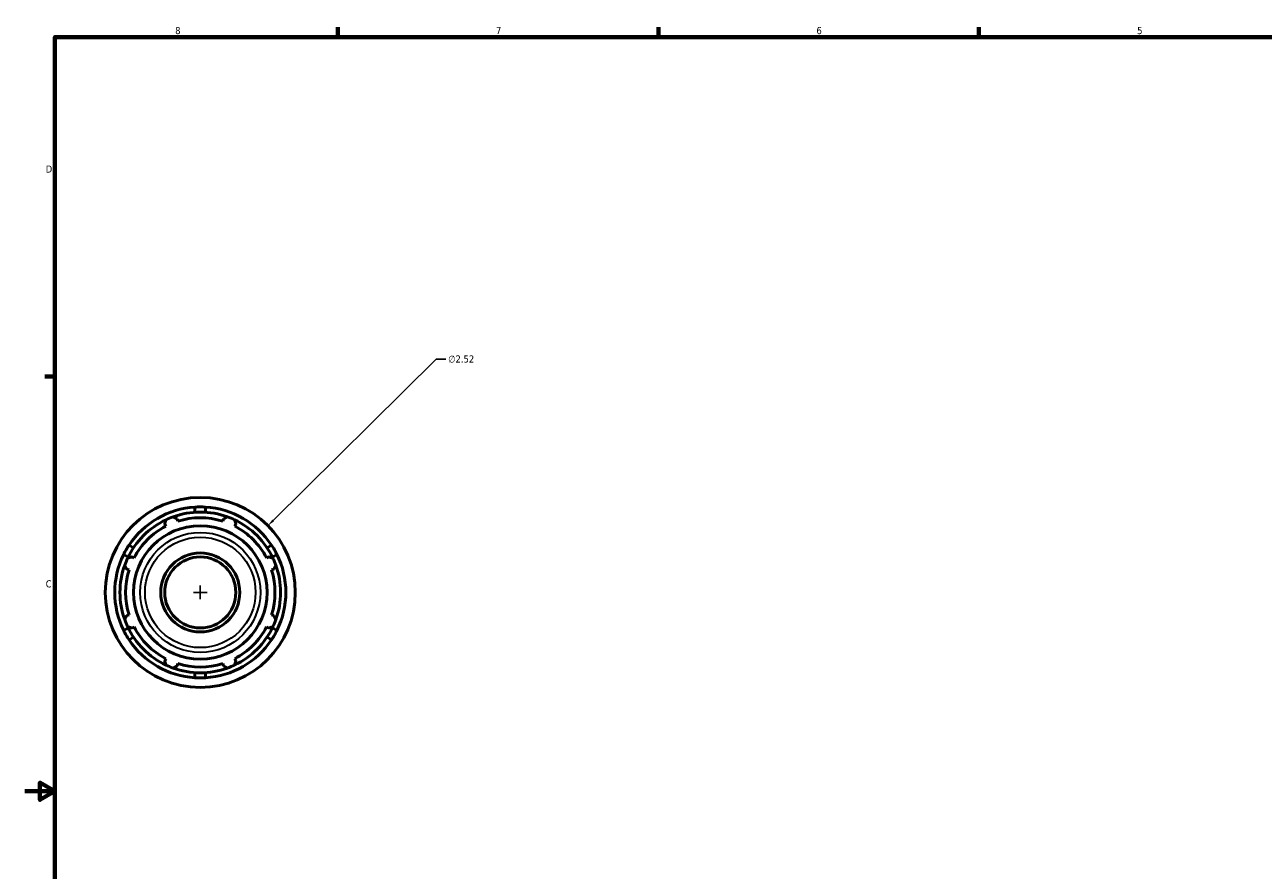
# Model space of a CAD drawing. Header units: inches. Extents: x -2.3 to 51.6, y -14.1 to 33.2.
# Tile 2 of 8: x 0.1 to 16.5, y 10 to 21.2. Entities that reach past the tile are written whole.
import ezdxf

# ---------------------------------------------------------------- set-up
doc = ezdxf.new("R2010")
doc.units = ezdxf.units.IN
doc.header["$MEASUREMENT"] = 0
for name, color, linetype, lineweight in [('Border (ANSI)', 7, 'Continuous', 70), ('Dimension (ANSI)', 7, 'Continuous', 25), ('Visible (ANSI)', 7, 'Continuous', 50), ('Visible Narrow (ANSI)', 7, 'Continuous', 35)]:
    doc.layers.add(name, color=color, linetype=linetype, lineweight=lineweight)
doc.styles.add('Note Text (ANSI)', font='tahoma.ttf')
doc.dimstyles.new('Default (ANSI)', dxfattribs={"dimtxt": 0.094488, "dimasz": 0.098425, "dimexe": 0.125, "dimexo": 0.0625, "dimgap": 0.031496, "dimtad": 0, "dimtih": 1, "dimtoh": 1, "dimrnd": 1e-08, "dimzin": 4, "dimdsep": 46, "dimtxsty": 'Note Text (ANSI)', "dimcen": 0.09, "dimdle": 0.393701, "dimclrd": 256, "dimclre": 256, "dimclrt": 5, "dimadec": 0, "dimazin": 1, "dimtfac": 1, "dimtofl": 0, "dimtmove": 0, "dimatfit": 3, "dimfxl": 1, "dimtolj": 1, "dimtzin": 4, "dimlwd": -1, "dimlwe": -1, "dimarcsym": 0})

# ---------------------------------------------------------------- blocks, each defined once
blk = doc.blocks.new('Borders Default Border')
at = {"layer": 'Border (ANSI)'}
for p, q in [((4.25, 21), (4.25, 21.134)), ((8.5, 21), (8.5, 21.134)), ((12.75, 21), (12.75, 21.134)), ((0.5, 16.5), (0.366, 16.5))]:
    blk.add_line(p, q, dxfattribs=at)
at = {"layer": 'Border (ANSI)', "flags": 128}
for points in [[(0.5, 1), (0.5, 21), (33.5, 21), (33.5, 1), (0.5, 1)], [(0.1, 11), (0.5, 11), (0.3, 11.115), (0.3, 10.885), (0.5, 11)]]:
    blk.add_lwpolyline(points, dxfattribs=at)
at = {"layer": 'Border (ANSI)', "color": 5, "true_color": 0x0000ff, "char_height": 0.0945, "attachment_point": 7, "style": 'Note Text (ANSI)'}
for s, insert in [('8', (2.094, 21.038)), ('7', (6.346, 21.04)), ('6', (10.595, 21.038)), ('5', (14.847, 21.038)), ('D', (0.378, 19.203)), ('C', (0.378, 13.701))]:
    blk.add_mtext(s, dxfattribs=dict(at, insert=insert))
blk = doc.blocks.new('*D10')
at = {"layer": 'Defpoints', "color": 0, "transparency": 16777216}
for p in [(3.323, 14.522), (1.531, 12.75)]:
    blk.add_point(p, dxfattribs=at)
at = {"layer": 'Dimension (ANSI)', "transparency": 16777216}
for p, q in [((5.556, 16.729), (3.393, 14.591)), ((5.682, 16.729), (5.556, 16.729)), ((2.337, 13.636), (2.517, 13.636)), ((2.427, 13.546), (2.427, 13.726))]:
    blk.add_line(p, q, dxfattribs=at)
blk.add_solid([(3.382, 14.602), (3.405, 14.579), (3.323, 14.522)], dxfattribs=at)
at = {"layer": 'Dimension (ANSI)', "color": 5, "transparency": 16777216, "insert": (5.713, 16.779), "char_height": 0.0945, "attachment_point": 1, "style": 'Note Text (ANSI)'}
blk.add_mtext('\\A1;∅2.52', dxfattribs=at)

msp = doc.modelspace()

# ---------------------------------------------------------------- linework, layer by layer
at = {"layer": 'Visible (ANSI)'}
for p, q in [((2.3558, 14.6986), (2.3558, 14.7677)), ((2.4978, 14.7677), (2.4978, 14.6986)), ((1.9547, 14.5429), (1.9695, 14.5145)), ((2.129, 14.5806), (2.1194, 14.6111)), ((2.7343, 14.6111), (2.7247, 14.5806)), ((2.8842, 14.5145), (2.8989, 14.5429)), ((1.4711, 14.1058), (1.4112, 14.1404)), ((1.4822, 14.2633), (1.5421, 14.2288)), ((3.3116, 14.2288), (3.3715, 14.2633)), ((3.4425, 14.1404), (3.3826, 14.1058)), ((1.5483, 14.0933), (1.52, 14.1081)), ((3.3337, 14.1081), (3.3054, 14.0933)), ((1.4518, 13.9434), (1.4822, 13.9338)), ((3.3714, 13.9338), (3.4019, 13.9434)), ((1.4822, 13.3381), (1.4518, 13.3285)), ((3.4019, 13.3285), (3.3714, 13.3381)), ((1.4112, 13.1316), (1.4711, 13.1661)), ((1.52, 13.1639), (1.5483, 13.1786)), ((3.3054, 13.1786), (3.3337, 13.1639)), ((3.3826, 13.1661), (3.4425, 13.1316)), ((1.5421, 13.0432), (1.4822, 13.0086)), ((3.3715, 13.0086), (3.3116, 13.0432)), ((1.9695, 12.7574), (1.9547, 12.7291)), ((2.1194, 12.6609), (2.129, 12.6914)), ((2.7247, 12.6914), (2.7343, 12.6609)), ((2.8989, 12.7291), (2.8842, 12.7574)), ((2.3558, 12.5042), (2.3558, 12.5733)), ((2.4978, 12.5733), (2.4978, 12.5042))]:
    msp.add_line(p, q, dxfattribs=at)
for radius in [1.26, 0.885, 0.5236, 0.4713]:
    msp.add_circle((2.4268, 13.636), radius, dxfattribs=at)
for radius, start, end in [(1.134, 93.58965, 146.41035), (1.065, 109.79198, 115.20802), (1.065, 70.20802, 109.79198), (0.9904, 72.5, 107.5), (1.134, 33.58965, 86.41035), (1.065, 64.79198, 70.20802), (1.065, 115.20802, 154.79198), (0.9904, 117.5, 152.5), (1.065, 25.20802, 64.79198), (0.9904, 27.5, 62.5), (1.134, 153.58965, 206.41035), (1.134, 333.58965, 26.41035), (1.065, 160.20802, 199.79198), (1.065, 154.79198, 160.20802), (1.065, 19.79198, 25.20802), (1.065, 340.20802, 19.79198), (0.9904, 162.5, 197.5), (0.9904, 342.5, 17.5), (1.065, 199.79198, 205.20802), (1.065, 205.20802, 244.79198), (0.9904, 207.5, 242.5), (1.065, 295.20802, 334.79198), (0.9904, 297.5, 332.5), (1.065, 334.79198, 340.20802), (1.134, 213.58965, 266.41035), (1.134, 273.58965, 326.41035), (1.065, 244.79198, 250.20802), (0.9904, 252.5, 287.5), (1.065, 289.79198, 295.20802), (1.065, 250.20802, 289.79198)]:
    msp.add_arc((2.4268, 13.636), radius, start, end, dxfattribs=at)
for points, weights in [([(2.0662, 14.6381), (2.0933, 14.6243), (2.1194, 14.6111)], [1, 1.00203012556, 1.00324472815]), ([(2.7343, 14.6111), (2.7603, 14.6243), (2.7874, 14.6381)], [1.00324472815, 1.00203012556, 1]), ([(1.9547, 14.5429), (1.9638, 14.5706), (1.9732, 14.5996)], [1.00324472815, 1.00203012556, 1]), ([(2.8804, 14.5996), (2.8899, 14.5706), (2.8989, 14.5429)], [1, 1.00203012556, 1.00324472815]), ([(1.4518, 13.9434), (1.4385, 13.9695), (1.4247, 13.9966)], [1.00324472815, 1.00203012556, 1]), ([(1.4633, 14.0896), (1.4922, 14.099), (1.52, 14.1081)], [1, 1.00203012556, 1.00324472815]), ([(3.3337, 14.1081), (3.3615, 14.099), (3.3904, 14.0896)], [1.00324472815, 1.00203012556, 1]), ([(3.4289, 13.9966), (3.4151, 13.9695), (3.4019, 13.9434)], [1, 1.00203012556, 1.00324472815]), ([(1.4247, 13.2754), (1.4385, 13.3025), (1.4518, 13.3285)], [1, 1.00203012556, 1.00324472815]), ([(3.4019, 13.3285), (3.4151, 13.3025), (3.4289, 13.2754)], [1.00324472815, 1.00203012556, 1]), ([(1.52, 13.1639), (1.4922, 13.1729), (1.4633, 13.1824)], [1.00324472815, 1.00203012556, 1]), ([(3.3904, 13.1824), (3.3615, 13.1729), (3.3337, 13.1639)], [1, 1.00203012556, 1.00324472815]), ([(1.9732, 12.6724), (1.9638, 12.7013), (1.9547, 12.7291)], [1, 1.00203012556, 1.00324472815]), ([(2.1194, 12.6609), (2.0933, 12.6477), (2.0662, 12.6339)], [1.00324472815, 1.00203012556, 1]), ([(2.7874, 12.6339), (2.7603, 12.6477), (2.7343, 12.6609)], [1, 1.00203012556, 1.00324472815]), ([(2.8989, 12.7291), (2.8899, 12.7013), (2.8804, 12.6724)], [1.00324472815, 1.00203012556, 1])]:
    msp.add_rational_spline(points, weights, degree=2, dxfattribs=at)
for points in [[(2.4268, 14.77), (2.4037, 14.77), (2.38, 14.7693), (2.3558, 14.7677)], [(2.4978, 14.7677), (2.4737, 14.7693), (2.4499, 14.77), (2.4268, 14.77)], [(1.4448, 14.203), (1.4334, 14.1833), (1.4221, 14.1623), (1.4112, 14.1404)], [(1.4822, 14.2633), (1.4687, 14.243), (1.4561, 14.2227), (1.4448, 14.203)], [(3.4089, 14.203), (3.3975, 14.2227), (3.385, 14.243), (3.3715, 14.2633)], [(3.4425, 14.1404), (3.4316, 14.1623), (3.4203, 14.1833), (3.4089, 14.203)], [(1.4112, 13.1316), (1.4221, 13.1097), (1.4334, 13.0887), (1.4448, 13.069)], [(1.4448, 13.069), (1.4561, 13.0493), (1.4687, 13.029), (1.4822, 13.0086)], [(3.3715, 13.0086), (3.385, 13.029), (3.3975, 13.0493), (3.4089, 13.069)], [(3.4089, 13.069), (3.4203, 13.0887), (3.4316, 13.1097), (3.4425, 13.1316)], [(2.3558, 12.5042), (2.38, 12.5027), (2.4037, 12.502), (2.4268, 12.502)], [(2.4268, 12.502), (2.4499, 12.502), (2.4737, 12.5027), (2.4978, 12.5042)]]:
    msp.add_open_spline(points, degree=3, dxfattribs=at)
at = {"layer": 'Visible Narrow (ANSI)'}
for radius in [0.7965, 0.7324]:
    msp.add_circle((2.4268, 13.636), radius, dxfattribs=at)

# ---------------------------------------------------------------- block references
msp.add_blockref('Borders Default Border', (0, 0))

# ---------------------------------------------------------------- dimensions: what is measured, and where the dimension line sits
at = {"layer": 'Dimension (ANSI)'}
dim = msp.add_diameter_dim_2p(p1=(1.5306, 12.7503), p2=(3.3231, 14.5216), dimstyle='Default (ANSI)', override={"dimgap": 0.031496, "dimdec": 2, "dimlfac": 1, "dimtol": 0, "dimlim": 0, "dimtp": 0, "dimtm": 0, "dimtdec": 2}, dxfattribs=at)
dim.commit()
dim.dimension.update_dxf_attribs({"geometry": '*D10', "text_midpoint": (5.8849, 16.7286), "dimtype": 163})

doc.saveas('drawing.dxf')
